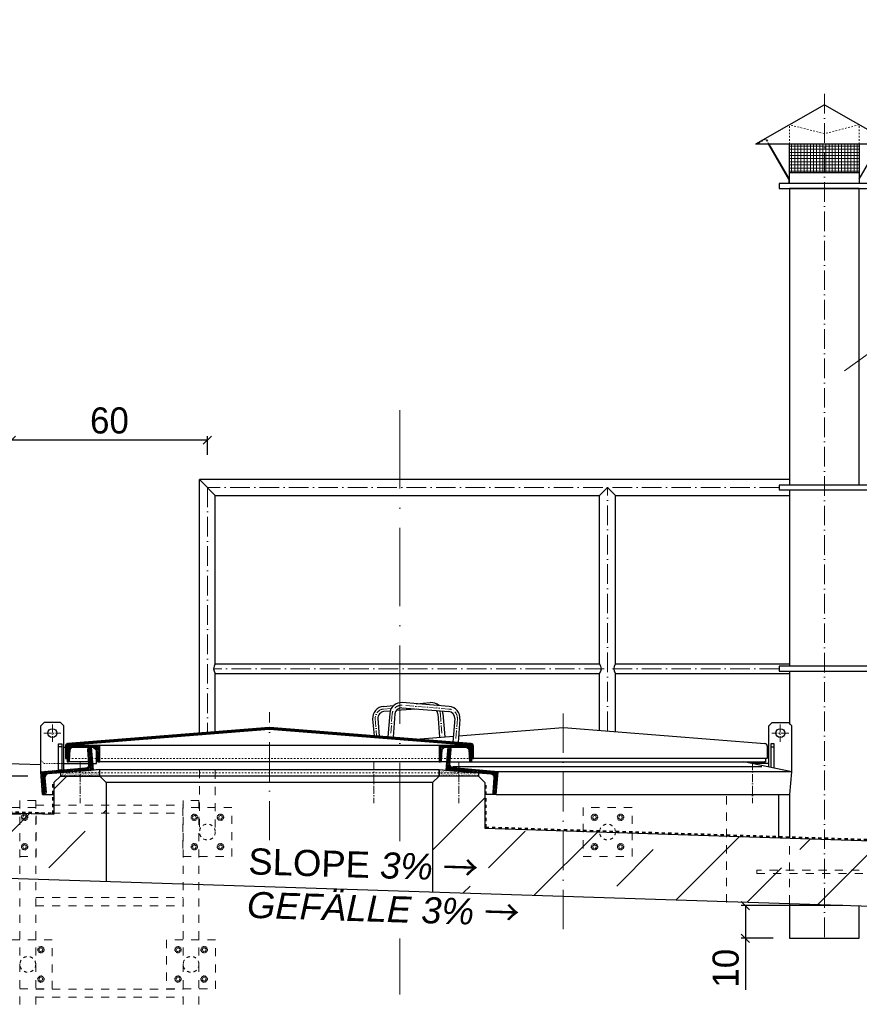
# Model space of a CAD drawing. Header units: millimetres. Extents: x -19424 to 109295, y -11926 to 8715.
# Tile 20 of 38: x -6319 to -3747, y 5700 to 8715. Entities that reach past the tile are written whole.
import ezdxf

# ---------------------------------------------------------------- set-up
doc = ezdxf.new("R2010")
doc.units = ezdxf.units.MM
doc.linetypes.add('ACAD_ISO10W100', pattern=[18, 12, -3, 0, -3])
doc.linetypes.add('JIS_02_1.0', pattern=[2, 1, -1])
doc.layers.add('Bemaßung', color=7, linetype='Continuous', lineweight=13)
doc.layers.add('Beschriftung', color=7, linetype='Continuous')
doc.styles.add('LBB3.5M1000', font='isocp.shx', dxfattribs={"height": 3.5})
doc.dimstyles.new('DIN', dxfattribs={"dimtxt": 2.5, "dimasz": 2.5, "dimexe": 1.25, "dimexo": 0.625, "dimtad": 1, "dimtih": 1, "dimdec": 4, "dimdsep": 46, "dimlunit": 6, "dimtxsty": 'Standard', "dimcen": 2.5, "dimadec": 0, "dimazin": 0, "dimtfac": 1, "dimtdec": 4, "dimtmove": 0, "dimatfit": 3, "dimfxl": 0, "dimtvp": 1, "dimtolj": 1, "dimtzin": 0, "dimarcsym": 0})

# ---------------------------------------------------------------- blocks, each defined once
blk = doc.blocks.new('_Oblique')
at = {"color": 0, "linetype": 'ByBlock', "lineweight": -2}
blk.add_line((-0.5, -0.5), (0.5, 0.5), dxfattribs=at)
blk = doc.blocks.new('*D74')
at = {"layer": 'Bemaßung', "color": 0, "lineweight": -2, "transparency": 16777216}
for p, q in [((-3796.6, 6001.8), (-4108.2, 6001.8)), ((-4095.7, 6001.8), (-4095.7, 5901.8)), ((-4010.7, 5901.8), (-4108.2, 5901.8)), ((-4095.7, 5901.8), (-4095.7, 5743.5))]:
    blk.add_line(p, q, dxfattribs=at)
at = {"layer": 'DEFPOINTS', "color": 0, "transparency": 16777216}
for p in [(-3746.6, 6001.8), (-4095.7, 5901.8), (-3960.7, 5901.8)]:
    blk.add_point(p, dxfattribs=at)
at = {"layer": 'Bemaßung', "color": 0, "lineweight": -2, "transparency": 16777216, "xscale": 25, "yscale": 25, "zscale": 25}
for p, rotation in [((-4095.7, 6001.8), 90), ((-4095.7, 5901.8), 270)]:
    blk.add_blockref('_Oblique', p, dxfattribs=dict(at, rotation=rotation))
at = {"layer": 'Bemaßung', "color": 0, "transparency": 16777216, "insert": (-4155.7, 5810.1), "char_height": 80, "attachment_point": 5, "rotation": 90}
blk.add_mtext('\\A1;10', dxfattribs=at)
blk = doc.blocks.new('*D221')
at = {"layer": 'Bemaßung', "color": 0, "lineweight": -2, "transparency": 16777216}
for p, q in [((-6874.3, 6398.6), (-6874.3, 6610.5)), ((-6293.7, 6398.6), (-6886.8, 6398.6)), ((-6874.3, 6281.5), (-6874.3, 6398.6)), ((-6313.7, 6281.5), (-6886.8, 6281.5))]:
    blk.add_line(p, q, dxfattribs=at)
at = {"layer": 'DEFPOINTS', "color": 0, "transparency": 16777216}
for p in [(-6193.7, 6398.6), (-6874.3, 6281.5), (-6213.7, 6281.5)]:
    blk.add_point(p, dxfattribs=at)
at = {"layer": 'Bemaßung', "color": 0, "lineweight": -2, "transparency": 16777216, "xscale": 25, "yscale": 25, "zscale": 25}
for p, rotation in [((-6874.3, 6398.6), 90), ((-6874.3, 6281.5), 270)]:
    blk.add_blockref('_Oblique', p, dxfattribs=dict(at, rotation=rotation))
at = {"layer": 'Bemaßung', "color": 0, "transparency": 16777216, "insert": (-6934.3, 6543.8), "char_height": 80, "attachment_point": 5, "rotation": 90}
blk.add_mtext('\\A1;10', dxfattribs=at)
blk = doc.blocks.new('*D234')
at = {"layer": 'Bemaßung', "color": 0, "lineweight": -2, "transparency": 16777216}
for p, q in [((-6343.7, 7382.4), (-6343.7, 7439.7)), ((-5743.7, 7427.2), (-6343.7, 7427.2)), ((-5743.7, 7382.4), (-5743.7, 7439.7))]:
    blk.add_line(p, q, dxfattribs=at)
at = {"layer": 'DEFPOINTS', "color": 0, "transparency": 16777216}
for p in [(-6343.7, 7427.2), (-6343.7, 7282.4), (-5743.7, 7282.4)]:
    blk.add_point(p, dxfattribs=at)
at = {"layer": 'Bemaßung', "color": 0, "lineweight": -2, "transparency": 16777216, "xscale": 25, "yscale": 25, "zscale": 25, "rotation": 180}
blk.add_blockref('_Oblique', (-6343.7, 7427.2), dxfattribs=at)
at = {"layer": 'Bemaßung', "color": 0, "lineweight": -2, "transparency": 16777216, "xscale": 25, "yscale": 25, "zscale": 25}
blk.add_blockref('_Oblique', (-5743.7, 7427.2), dxfattribs=at)
at = {"layer": 'Bemaßung', "color": 0, "transparency": 16777216, "insert": (-6043.7, 7487.2), "char_height": 80, "attachment_point": 5}
blk.add_mtext('\\A1;60', dxfattribs=at)

msp = doc.modelspace()

# ---------------------------------------------------------------- hatches: boundary and pattern name
at = {"lineweight": 9}
h = msp.add_hatch(dxfattribs=at)
h.set_pattern_fill('NET', color=256, scale=3.010405)
h.set_pattern_definition([(0, (-2233.521, 3013.452), (0, 9.558036), []), (90, (-2233.521, 3013.452), (-9.558036, 6e-16), [])])
h.paths.add_polyline_path([(-3960.717, 8334.045), (-3746.617, 8334.045), (-3746.617, 8246.437), (-3960.717, 8246.437)])
h = msp.add_hatch()
h.set_pattern_fill('ANSI31', color=256)
h.set_pattern_definition([(45, (103962.9182, 60985.497), (-2.24506403, 2.24506403), [])])
edge = h.paths.add_edge_path()
edge.add_line((-4933.667, 6490.35), (-4933.667, 6452.656))
edge.add_line((-4933.667, 6452.656), (-4928.667, 6452.656))
edge.add_line((-4928.667, 6452.656), (-4928.667, 6490.732))
edge.add_arc((-4936.167, 6490.732), 7.5, 360, 445.426079)
edge.add_line((-4935.569, 6498.208), (-5553.069, 6547.608))
edge.add_arc((-5553.667, 6540.132), 7.5, 445.426079, 454.573921)
edge.add_line((-5554.265, 6547.608), (-6171.765, 6498.208))
edge.add_arc((-6171.167, 6490.732), 7.5, 454.573921, 540)
edge.add_line((-6178.667, 6490.732), (-6178.667, 6452.656))
edge.add_line((-6178.667, 6452.656), (-6173.667, 6452.656))
edge.add_line((-6173.667, 6452.656), (-6173.667, 6490.35))
edge.add_arc((-6171.167, 6490.35), 2.5, 454.610649, 540, ccw=False)
edge.add_line((-6171.368, 6492.842), (-5554.27, 6542.608))
edge.add_arc((-5553.667, 6535.132), 7.5, 445.389351, 454.610649, ccw=False)
edge.add_line((-5553.064, 6542.608), (-4935.966, 6492.842))
edge.add_arc((-4936.167, 6490.35), 2.5, 360, 445.389351, ccw=False)
at = {"lineweight": 13}
h = msp.add_hatch(dxfattribs=at)
h.set_pattern_fill('ANSI31', color=256, angle=-4.763642)
h.set_pattern_definition([(40.2363583, (105737.9266, 53216.8303), (-2.05086662, 2.42375146), [])])
edge = h.paths.add_edge_path()
edge.add_line((-6105.307, 6486.199), (-6099.826, 6486.656))
edge.add_line((-6099.826, 6486.656), (-6094.013, 6416.898))
edge.add_line((-6094.013, 6416.898), (-6231.536, 6405.438))
edge.add_arc((-6230.622, 6394.476), 11, 454.763642, 544.763642)
edge.add_line((-6241.584, 6393.562), (-6237.847, 6348.718))
edge.add_arc((-6243.328, 6348.261), 5.5, 274.763642, 364.763642, ccw=False)
edge.add_line((-6242.872, 6342.78), (-6248.353, 6342.323))
edge.add_line((-6248.353, 6342.323), (-6254.166, 6412.081))
edge.add_line((-6254.166, 6412.081), (-6116.642, 6423.542))
edge.add_arc((-6117.556, 6434.504), 11, 274.763642, 364.763642)
edge.add_line((-6106.594, 6435.417), (-6110.331, 6480.262))
edge.add_arc((-6104.85, 6480.718), 5.5, 454.763642, 544.763642, ccw=False)
h = msp.add_hatch(dxfattribs=at)
h.set_pattern_fill('ANSI31', color=256, angle=90)
h.set_pattern_definition([(135, (103119.7754, 60985.497), (-2.24506403, -2.24506403), [])])
edge = h.paths.add_edge_path()
edge.add_arc((-6091.667, 6478.156), 8.5, 363.62853, 450, ccw=False)
edge.add_line((-6083.184, 6478.694), (-6081.151, 6446.637))
edge.add_arc((-6076.91, 6446.906), 4.25, 183.62853, 270)
edge.add_line((-6076.91, 6442.656), (-6073.667, 6442.656))
edge.add_line((-6073.667, 6442.656), (-6073.667, 6490.106))
edge.add_arc((-6076.217, 6490.106), 2.55, 360, 450)
edge.add_line((-6076.217, 6492.656), (-6171.117, 6492.656))
edge.add_arc((-6171.117, 6490.106), 2.55, 450, 540)
edge.add_line((-6173.667, 6490.106), (-6173.667, 6442.656))
edge.add_line((-6173.667, 6442.656), (-6170.424, 6442.656))
edge.add_arc((-6170.424, 6446.906), 4.25, 270, 356.37147)
edge.add_line((-6166.183, 6446.637), (-6164.15, 6478.694))
edge.add_arc((-6155.667, 6478.156), 8.5, 450, 536.37147, ccw=False)
edge.add_line((-6155.667, 6486.656), (-6091.667, 6486.656))
h = msp.add_hatch(dxfattribs=at)
h.set_pattern_fill('ANSI31', color=256, angle=90)
h.set_pattern_definition([(135, (101979.7754, 60985.497), (-2.24506403, -2.24506403), [])])
edge = h.paths.add_edge_path()
edge.add_arc((-4951.667, 6478.156), 8.5, 363.62853, 450, ccw=False)
edge.add_line((-4943.184, 6478.694), (-4941.151, 6446.637))
edge.add_arc((-4936.91, 6446.906), 4.25, 183.62853, 270)
edge.add_line((-4936.91, 6442.656), (-4933.667, 6442.656))
edge.add_line((-4933.667, 6442.656), (-4933.667, 6490.106))
edge.add_arc((-4936.217, 6490.106), 2.55, 360, 450)
edge.add_line((-4936.217, 6492.656), (-5031.117, 6492.656))
edge.add_arc((-5031.117, 6490.106), 2.55, 450, 540)
edge.add_line((-5033.667, 6490.106), (-5033.667, 6442.656))
edge.add_line((-5033.667, 6442.656), (-5030.424, 6442.656))
edge.add_arc((-5030.424, 6446.906), 4.25, 270, 356.37147)
edge.add_line((-5026.183, 6446.637), (-5024.15, 6478.694))
edge.add_arc((-5015.667, 6478.156), 8.5, 450, 536.37147, ccw=False)
edge.add_line((-5015.667, 6486.656), (-4951.667, 6486.656))
h = msp.add_hatch(dxfattribs=at)
h.set_pattern_fill('ANSI31', color=256, angle=4.763642)
h.set_pattern_definition([(49.7636417, (96670.114, 68467.3484), (-2.42375146, 2.05086662), [])])
edge = h.paths.add_edge_path()
edge.add_line((-5002.028, 6486.199), (-5007.509, 6486.656))
edge.add_line((-5007.509, 6486.656), (-5013.322, 6416.898))
edge.add_line((-5013.322, 6416.898), (-4875.798, 6405.438))
edge.add_arc((-4876.712, 6394.476), 11, 355.236358, 445.236358, ccw=False)
edge.add_line((-4865.75, 6393.562), (-4869.487, 6348.718))
edge.add_arc((-4864.006, 6348.261), 5.5, 535.236358, 625.236358)
edge.add_line((-4864.463, 6342.78), (-4858.982, 6342.323))
edge.add_line((-4858.982, 6342.323), (-4853.168, 6412.081))
edge.add_line((-4853.168, 6412.081), (-4990.692, 6423.542))
edge.add_arc((-4989.778, 6434.504), 11, 175.236358, 265.236358, ccw=False)
edge.add_line((-5000.74, 6435.417), (-4997.003, 6480.262))
edge.add_arc((-5002.484, 6480.718), 5.5, 355.236358, 445.236358)
h = msp.add_hatch(dxfattribs=at)
h.set_pattern_fill('ANSI33', color=256, scale=50, style=0)
h.paths.add_polyline_path([(-7401.192, 6459.566), (-7391.196, 6469.562), (-7211.384, 6463.761), (-7201.192, 6453.569), (-7201.192, 6323.354), (-7190.859, 6313.02), (-6213.667, 6281.495), (-6213.667, 6378.593), (-6193.667, 6398.593), (-6073.667, 6398.593), (-6053.667, 6378.593), (-6053.667, 6076.229), (-7093.324, 6109.77), (-7093.646, 6099.775), (-7053.667, 6098.485), (-7053.667, 3079.77), (-5759.37, 3079.77), (-5759.37, 2924.77), (-5859.37, 2924.77), (-5859.37, 2914.77), (-5759.37, 2914.77), (-5759.37, 2661.77), (-5859.37, 2661.77), (-5859.37, 2651.77), (-9116.161, 2651.77), (-9116.161, 3058.804), (-7253.667, 3079.77), (-7253.667, 6104.937), (-7214.01, 6103.658), (-7213.688, 6113.653), (-7306.564, 6116.649), (-7305.274, 6156.628), (-7346.543, 6117.939), (-7391.52, 6119.39), (-7401.192, 6129.707)])
h.paths.add_polyline_path([(-2385.391, 2651.77), (-4447.37, 2651.77), (-4447.37, 2661.77), (-4547.37, 2661.77), (-4547.37, 2914.77), (-4447.37, 2914.77), (-4447.37, 2924.77), (-4547.37, 2924.77), (-4547.37, 3079.77), (-3253.667, 3079.77), (-3253.667, 5645.62), (-3158.667, 5645.62), (-3158.667, 5595.62), (-3148.667, 5595.62), (-3148.667, 5645.62), (-3053.667, 5645.62), (-3053.667, 3079.77), (-2385.391, 3072.247)])
h.paths.add_polyline_path([(-3253.667, 5813.92), (-3253.667, 5975.895), (-3213.687, 5974.605), (-3213.364, 5984.6), (-5053.667, 6043.968), (-5053.667, 6378.593), (-5033.667, 6398.593), (-4913.667, 6398.593), (-4893.667, 6378.593), (-4893.667, 6238.91), (-2913.339, 6172.024), (-2903.667, 6161.706), (-2903.667, 5984.611), (-2913.984, 5974.939), (-2958.961, 5976.39), (-2997.65, 6017.659), (-2998.94, 5977.68), (-3093.324, 5980.725), (-3093.646, 5970.732), (-3053.667, 5969.442), (-3053.667, 5813.92), (-3148.667, 5813.92), (-3148.667, 5863.92), (-3158.667, 5863.92), (-3158.667, 5813.92)])
h = msp.add_hatch()
h.set_pattern_fill('AR-SAND', color=256, scale=0.1)
h.set_pattern_definition([(37.5, (102681.1897, 60977.4342), (-0.16000313, 4.89413237), [0, -3.8608, 0, -4.318, 0, -4.1275]), (7.5, (102681.19, 60977.434), (4.49523283, 7.168251), [0, -2.0828, 0, -3.4798, 0, -1.3335]), (327.5, (102678.0655, 60977.4342), (7.9099237, 0.01437185), [0, -1.27, 0, -4.572, 0, -5.969]), (317.5, (102678.0655, 60977.434), (7.63556452, 2.22929323), [0, -0.635, 0, -2.9972, 0, -3.429])])
h.paths.add_polyline_path([(-6073.667, 6398.593), (-6193.667, 6398.593), (-6193.667, 6408.593), (-6073.667, 6418.593)])
h = msp.add_hatch()
h.set_pattern_fill('AR-SAND', color=256, scale=0.1)
h.set_pattern_definition([(37.5, (101521.1897, 60977.4342), (-0.16000313, 4.89413237), [0, -3.8608, 0, -4.318, 0, -4.1275]), (7.5, (101521.19, 60977.434), (4.49523283, 7.168251), [0, -2.0828, 0, -3.4798, 0, -1.3335]), (327.5, (101518.0655, 60977.4342), (7.9099237, 0.01437185), [0, -1.27, 0, -4.572, 0, -5.969]), (317.5, (101518.0655, 60977.434), (7.63556452, 2.22929323), [0, -0.635, 0, -2.9972, 0, -3.429])])
h.paths.add_polyline_path([(-4913.667, 6398.593), (-5033.667, 6398.593), (-5033.667, 6418.593), (-4913.667, 6408.593)])

# ---------------------------------------------------------------- linework, layer by layer
at = {"linetype": 'ACAD_ISO10W100', "lineweight": 18, "ltscale": 5}
for p, q in [((-3853.667, 8487.98), (-3853.667, 5898.577)), ((-3992.146, 7282.421), (-5743.678, 7282.421)), ((-5743.678, 7282.421), (-5743.678, 6532.455)), ((-4517.926, 6536.797), (-4517.926, 7282.421)), ((-4528.567, 6727.421), (-5724.711, 6727.421)), ((-3992.146, 6727.421), (-4508.91, 6727.421))]:
    msp.add_line(p, q, dxfattribs=at)
for p, q in [((-3853.667, 8454.461), (-4064.395, 8334.045)), ((-3853.667, 8454.461), (-3642.939, 8334.045)), ((-3642.939, 8334.045), (-4064.395, 8334.045)), ((-3962.523, 8225.858), (-4024.345, 8334.045)), ((-3960.717, 8226.226), (-4022.328, 8334.045)), ((-3960.717, 8213.629), (-3960.717, 8334.045)), ((-3746.617, 8334.045), (-3746.617, 8213.629)), ((-3746.617, 8226.226), (-3685.006, 8334.045)), ((-3746.617, 8246.437), (-3960.717, 8246.437)), ((-3962.523, 8225.858), (-3962.523, 8213.629)), ((-3960.717, 7306.571), (-5767.828, 7306.571)), ((-5767.828, 6530.523), (-5767.828, 7306.571)), ((-5719.528, 7258.271), (-5767.828, 7306.571)), ((-4517.926, 7282.421), (-4542.076, 7258.271)), ((-4493.776, 7258.271), (-4517.926, 7282.421)), ((-5719.528, 7258.271), (-4542.076, 7258.271)), ((-5719.528, 6742.371), (-5719.528, 7258.271)), ((-4542.076, 6742.371), (-4542.076, 7258.271)), ((-4493.776, 7258.271), (-3960.717, 7258.271)), ((-4493.776, 6742.371), (-4493.776, 7258.271)), ((-5719.528, 6742.371), (-4542.076, 6742.371)), ((-4493.776, 6742.371), (-3960.717, 6742.371)), ((-5719.528, 6712.471), (-4542.076, 6712.471)), ((-5719.528, 6534.387), (-5719.528, 6712.471)), ((-4542.076, 6538.729), (-4542.076, 6712.471)), ((-4493.776, 6712.471), (-3960.717, 6712.471)), ((-4493.776, 6534.865), (-4493.776, 6712.471)), ((-5204.369, 6611.945), (-5173.318, 6614.429)), ((-5103.667, 6603.95), (-5165.784, 6598.981)), ((-5103.667, 6603.95), (-5165.784, 6598.981)), ((-5147.783, 6607.479), (-5004.241, 6595.996)), ((-5147.783, 6607.479), (-5004.241, 6595.996)), ((-5002.965, 6611.945), (-5146.507, 6623.428)), ((-5103.667, 6620.001), (-5060.827, 6623.428)), ((-5221.434, 6574.465), (-5217.136, 6520.734)), ((-5183.966, 6597.526), (-5203.093, 6595.996)), ((-5183.966, 6597.526), (-5203.093, 6595.996)), ((-5185.263, 6590.414), (-5191.005, 6518.643)), ((-5169.314, 6589.138), (-5175.056, 6517.367)), ((-5038.02, 6589.138), (-5032.279, 6517.367)), ((-5022.071, 6590.414), (-5016.33, 6518.643)), ((-4985.9, 6574.465), (-4991.642, 6502.694)), ((-6253.667, 6552.656), (-6243.667, 6562.656)), ((-6253.667, 6412.123), (-6253.667, 6552.656)), ((-6193.667, 6562.656), (-6243.667, 6562.656)), ((-6193.667, 6562.656), (-6183.667, 6552.656)), ((-6183.667, 6417.956), (-6183.667, 6552.656)), ((-5237.383, 6573.189), (-5233.29, 6522.026)), ((-4969.951, 6573.189), (-4975.693, 6501.418)), ((-4974.044, 6522.026), (-4654.265, 6547.608)), ((-4653.069, 6547.608), (-4035.569, 6498.208)), ((-4013.667, 6562.656), (-4023.667, 6552.656)), ((-4023.667, 6426.748), (-4023.667, 6552.656)), ((-4013.667, 6562.656), (-3963.667, 6562.656)), ((-3953.667, 6552.656), (-3963.667, 6562.656)), ((-3953.667, 6412.123), (-3953.667, 6552.656)), ((-6189.667, 6487.656), (-6199.667, 6487.656)), ((-6183.667, 6486.656), (-6178.667, 6486.656)), ((-5031.117, 6492.656), (-6076.217, 6492.656)), ((-4028.667, 6490.732), (-4028.667, 6452.656)), ((-4023.667, 6486.656), (-4028.667, 6486.656)), ((-4017.667, 6487.656), (-4007.667, 6487.656)), ((-6253.667, 6432.863), (-7391.196, 6469.562)), ((-6107.197, 6442.656), (-6173.667, 6442.656)), ((-5011.175, 6442.656), (-6083.352, 6442.656)), ((-5000.137, 6442.656), (-4033.667, 6442.656)), ((-4992.124, 6427.996), (-4045.05, 6427.996)), ((-4028.667, 6452.656), (-4928.667, 6452.656)), ((-3953.168, 6412.081), (-4100.137, 6442.656)), ((-4033.667, 6442.656), (-4036.91, 6442.656)), ((-4033.667, 6452.656), (-4033.667, 6442.656)), ((-6193.667, 6398.593), (-6213.667, 6378.593)), ((-4913.667, 6398.593), (-6193.667, 6398.593)), ((-6073.667, 6398.593), (-6053.667, 6378.593)), ((-5033.667, 6398.593), (-5053.667, 6378.593)), ((-4913.667, 6398.593), (-4893.667, 6378.593)), ((-3953.168, 6412.081), (-4853.168, 6412.081)), ((-3958.982, 6342.323), (-3953.168, 6412.081)), ((-6213.667, 6378.593), (-6213.667, 6281.495)), ((-6053.667, 6378.593), (-6053.667, 6076.229)), ((-5053.667, 6378.593), (-6053.667, 6378.593)), ((-5053.667, 6378.593), (-5053.667, 6043.968)), ((-4893.667, 6378.593), (-4893.667, 6238.91)), ((-6248.353, 6342.323), (-6213.667, 6342.323)), ((-4858.982, 6342.323), (-4893.667, 6342.323)), ((-4858.982, 6342.323), (-3958.982, 6342.323)), ((-3993.667, 6342.323), (-3993.667, 6209.875)), ((-7190.859, 6313.02), (-6213.667, 6281.495)), ((-4893.667, 6238.91), (-3007.296, 6178.053)), ((-7093.324, 6109.77), (-3213.364, 5984.597))]:
    msp.add_line(p, q)
at = {"linetype": 'JIS_02_1.0', "lineweight": 18, "ltscale": 5}
for p, q in [((-3960.717, 8334.045), (-3960.717, 8393.29)), ((-3853.667, 8366.021), (-3960.717, 8393.29)), ((-3746.617, 8393.29), (-3853.667, 8366.021)), ((-3746.617, 8334.045), (-3746.617, 8393.29)), ((-4060.814, 8334.045), (-4061.696, 8335.588)), ((-4033.322, 8349.755), (-4060.814, 8334.045)), ((-4024.345, 8334.045), (-4033.392, 8349.715)), ((-4022.328, 8334.045), (-4032.683, 8352.167)), ((-4933.667, 6452.656), (-6173.667, 6452.656)), ((-4913.667, 6408.593), (-6193.667, 6408.593))]:
    msp.add_line(p, q, dxfattribs=at)
at = {"linetype": 'ACAD_ISO10W100', "lineweight": 18, "ltscale": 20}
for p, q in [((-5153.667, 6198.84), (-5153.667, 7563.042)), ((-5153.667, 5009.179), (-5153.667, 5901.424))]:
    msp.add_line(p, q, dxfattribs=at)
at = {"linetype": 'ACAD_ISO10W100', "lineweight": 18, "ltscale": 2}
for p, q in [((-5203.731, 6603.971), (-5180.382, 6605.838)), ((-5003.603, 6603.971), (-5147.145, 6615.454)), ((-5229.409, 6573.827), (-5225.213, 6521.38)), ((-5177.289, 6589.776), (-5183.03, 6518.005)), ((-5030.046, 6589.776), (-5024.304, 6518.005)), ((-4977.925, 6573.827), (-4983.667, 6502.056)), ((-6218.667, 6556.549), (-6218.667, 6503.764)), ((-3988.667, 6556.549), (-3988.667, 6503.764)), ((-6245.06, 6530.156), (-6192.275, 6530.156)), ((-3962.275, 6530.156), (-4015.06, 6530.156)), ((-6133.667, 6440.531), (-6133.667, 6315.646)), ((-5233.667, 6440.531), (-5233.667, 6315.646)), ((-4973.667, 6440.531), (-4973.667, 6315.646)), ((-4073.667, 6440.531), (-4073.667, 6315.646))]:
    msp.add_line(p, q, dxfattribs=at)
at = {"linetype": 'ACAD_ISO10W100', "lineweight": 18, "ltscale": 10}
for p, q in [((-5553.667, 6202.064), (-5553.667, 6594.593)), ((-4653.667, 5929.92), (-4653.667, 6591.37))]:
    msp.add_line(p, q, dxfattribs=at)
at = {"linetype": 'JIS_02_1.0', "lineweight": 18, "ltscale": 2.5}
for p, q in [((-6178.667, 6486.656), (-6155.667, 6486.656)), ((-6095.659, 6436.656), (-6106.697, 6436.656))]:
    msp.add_line(p, q, dxfattribs=at)
at = {"linetype": 'JIS_02_1.0', "lineweight": 9, "ltscale": 25}
for p, q in [((-5767.828, 6417.19), (-5767.828, 6227.244)), ((-5719.528, 6415.631), (-5719.528, 6227.244)), ((-6317.828, 6324.02), (-6317.828, 3679.772)), ((-6269.528, 6324.02), (-6317.828, 6324.02)), ((-6269.528, 6324.02), (-6269.528, 3679.772)), ((-6269.528, 6309.661), (-5817.828, 6309.661)), ((-5817.828, 6324.02), (-5817.828, 3679.772)), ((-5769.528, 6324.02), (-5817.828, 6324.02)), ((-5769.528, 6324.02), (-5769.528, 3679.772)), ((-6269.528, 6284.661), (-5817.828, 6284.661)), ((-6269.528, 6026.437), (-5817.828, 6026.437)), ((-6269.528, 6001.437), (-5817.828, 6001.437)), ((-6269.528, 5746.437), (-5817.828, 5746.437)), ((-6269.528, 5721.437), (-5817.828, 5721.437))]:
    msp.add_line(p, q, dxfattribs=at)
at = {"linetype": 'JIS_02_1.0', "lineweight": 50, "ltscale": 10}
for p, q in [((-6215.667, 6283.561), (-6215.667, 6376.654)), ((-4891.667, 6240.847), (-4891.667, 6376.654)), ((-7190.86, 6315.022), (-6215.667, 6283.561)), ((-4891.667, 6240.847), (-2888.222, 6176.215))]:
    msp.add_line(p, q, dxfattribs=at)
at = {"linetype": 'JIS_02_1.0', "lineweight": 18, "ltscale": 25}
for p, q in [((-4153.667, 6011.709), (-4153.667, 6339.1)), ((-3960.717, 6008.708), (-3960.717, 6208.812))]:
    msp.add_line(p, q, dxfattribs=at)
for points in [[(-3715.189, 8213.629), (-3992.146, 8213.629), (-3992.146, 8198.577), (-3715.189, 8198.577), (-3715.189, 8213.629)], [(-3746.617, 7289.947), (-3746.617, 8198.577), (-3960.717, 8198.577), (-3960.717, 7289.947)], [(-3715.189, 7289.947), (-3992.146, 7289.947), (-3992.146, 7274.895), (-3715.189, 7274.895), (-3715.189, 7289.947)], [(-3960.717, 7274.895), (-3960.717, 6734.947)], [(-3715.189, 6734.947), (-3992.146, 6734.947), (-3992.146, 6719.895), (-3715.189, 6719.895), (-3715.189, 6734.947)], [(-3960.717, 6719.895), (-3960.717, 6556.483)], [(-5103.667, 6511.656), (-4990.198, 6520.734)], [(-6083.352, 6476.537), (-6094.496, 6486.656), (-6155.667, 6486.656)], [(-4007.667, 6423.419), (-4007.667, 6497.656), (-4017.667, 6497.656), (-4017.667, 6425.499)], [(-6095.659, 6436.656), (-6083.352, 6436.656), (-6083.352, 6476.537)], [(-6183.667, 6436.656), (-6106.697, 6436.656)], [(-4023.667, 6436.656), (-4071.296, 6436.656)], [(-3960.717, 6342.323), (-3960.717, 6208.812)], [(-3960.717, 6008.708), (-3960.717, 5901.801), (-3746.617, 5901.801), (-3746.617, 6001.801)]]:
    msp.add_lwpolyline(points)
at = {"linetype": 'JIS_02_1.0', "lineweight": 18, "ltscale": 2.5}
msp.add_lwpolyline([(-6183.667, 6480.663), (-6183.667, 6480.663), (-6183.667, 6552.656), (-6193.667, 6562.656), (-6243.667, 6562.656), (-6253.667, 6552.656), (-6253.667, 6446.656), (-6243.667, 6436.656), (-6183.667, 6436.656)], dxfattribs=at)
for points in [[(-4933.667, 6490.35), (-4933.667, 6452.656), (-4928.667, 6452.656), (-4928.667, 6490.732, 0.39102055), (-4935.569, 6498.208), (-5553.069, 6547.608, 0.0399362), (-5554.265, 6547.608), (-6171.765, 6498.208, 0.39102055), (-6178.667, 6490.732), (-6178.667, 6452.656), (-6173.667, 6452.656), (-6173.667, 6490.35, -0.3908358), (-6171.368, 6492.842), (-5554.27, 6542.608, -0.04025723), (-5553.064, 6542.608), (-4935.966, 6492.842, -0.3908358)], [(-6105.307, 6486.199), (-6099.826, 6486.656), (-6094.013, 6416.898), (-6231.536, 6405.438, 0.41421356), (-6241.584, 6393.562), (-6237.847, 6348.718, -0.41421356), (-6242.872, 6342.78), (-6248.353, 6342.323), (-6254.166, 6412.081), (-6116.642, 6423.542, 0.41421356), (-6106.594, 6435.417), (-6110.331, 6480.262, -0.41421356)], [(-6091.667, 6486.656, -0.39578402), (-6083.184, 6478.694), (-6081.151, 6446.637, 0.39578402), (-6076.91, 6442.656), (-6073.667, 6442.656), (-6073.667, 6490.106, 0.41421356), (-6076.217, 6492.656), (-6171.117, 6492.656, 0.41421356), (-6173.667, 6490.106), (-6173.667, 6442.656), (-6170.424, 6442.656, 0.39578402), (-6166.183, 6446.637), (-6164.15, 6478.694, -0.39578402), (-6155.667, 6486.656)], [(-4951.667, 6486.656, -0.39578402), (-4943.184, 6478.694), (-4941.151, 6446.637, 0.39578402), (-4936.91, 6442.656), (-4933.667, 6442.656), (-4933.667, 6490.106, 0.41421356), (-4936.217, 6492.656), (-5031.117, 6492.656, 0.41421356), (-5033.667, 6490.106), (-5033.667, 6442.656), (-5030.424, 6442.656, 0.39578402), (-5026.183, 6446.637), (-5024.15, 6478.694, -0.39578402), (-5015.667, 6486.656)], [(-5002.028, 6486.199), (-5007.509, 6486.656), (-5013.322, 6416.898), (-4875.798, 6405.438, -0.41421356), (-4865.75, 6393.562), (-4869.487, 6348.718, 0.41421356), (-4864.463, 6342.78), (-4858.982, 6342.323), (-4853.168, 6412.081), (-4990.692, 6423.542, -0.41421356), (-5000.74, 6435.417), (-4997.003, 6480.262, 0.41421356)]]:
    msp.add_lwpolyline(points, format="xyb", close=True)
for points in [[(-6189.667, 6417.456), (-6199.667, 6416.623), (-6199.667, 6497.656), (-6189.667, 6497.656)], [(-6193.667, 6398.593), (-6073.667, 6398.593), (-6073.667, 6418.593), (-6193.667, 6408.593)], [(-5033.667, 6398.593), (-6073.667, 6398.593), (-6073.667, 6418.593), (-5033.667, 6418.593)], [(-4913.667, 6398.593), (-5033.667, 6398.593), (-5033.667, 6418.593), (-4913.667, 6408.593)]]:
    msp.add_lwpolyline(points, close=True)
at = {"color": 253, "linetype": 'JIS_02_1.0', "lineweight": 9, "ltscale": 25}
for points in [[(-6418.678, 6152.244), (-6268.678, 6152.244), (-6268.678, 6302.244), (-6418.678, 6302.244)], [(-5818.678, 6152.244), (-5668.678, 6152.244), (-5668.678, 6302.244), (-5818.678, 6302.244)], [(-4592.926, 6152.244), (-4442.926, 6152.244), (-4442.926, 6302.244), (-4592.926, 6302.244)], [(-6368.678, 5746.852), (-6218.678, 5746.852), (-6218.678, 5896.852), (-6368.678, 5896.852)], [(-5868.678, 5746.852), (-5718.678, 5746.852), (-5718.678, 5896.852), (-5868.678, 5896.852)]]:
    msp.add_lwpolyline(points, close=True, dxfattribs=at)
at = {"color": 253, "linetype": 'JIS_02_1.0', "lineweight": 9, "ltscale": 2}
for points in [[(-6312.915, 6272.244), (-6308.128, 6279.951), (-6299.059, 6280.244), (-6294.44, 6272.244), (-6299.228, 6264.536), (-6308.297, 6264.244)], [(-5774.44, 6272.244), (-5779.228, 6279.951), (-5788.297, 6280.244), (-5792.915, 6272.244), (-5788.128, 6264.536), (-5779.059, 6264.244)], [(-5712.915, 6272.244), (-5708.128, 6279.951), (-5699.059, 6280.244), (-5694.44, 6272.244), (-5699.228, 6264.536), (-5708.297, 6264.244)], [(-4548.689, 6272.244), (-4553.476, 6279.951), (-4562.545, 6280.244), (-4567.164, 6272.244), (-4562.376, 6264.536), (-4553.308, 6264.244)], [(-4487.164, 6272.244), (-4482.376, 6279.951), (-4473.308, 6280.244), (-4468.689, 6272.244), (-4473.476, 6264.536), (-4482.545, 6264.244)], [(-6312.915, 6182.244), (-6308.128, 6174.536), (-6299.059, 6174.244), (-6294.44, 6182.244), (-6299.228, 6189.951), (-6308.297, 6190.244)], [(-5774.44, 6182.244), (-5779.228, 6174.536), (-5788.297, 6174.244), (-5792.915, 6182.244), (-5788.128, 6189.951), (-5779.059, 6190.244)], [(-5712.915, 6182.244), (-5708.128, 6174.536), (-5699.059, 6174.244), (-5694.44, 6182.244), (-5699.228, 6189.951), (-5708.297, 6190.244)], [(-4548.689, 6182.244), (-4553.476, 6174.536), (-4562.545, 6174.244), (-4567.164, 6182.244), (-4562.376, 6189.951), (-4553.308, 6190.244)], [(-4487.164, 6182.244), (-4482.376, 6174.536), (-4473.308, 6174.244), (-4468.689, 6182.244), (-4473.476, 6189.951), (-4482.545, 6190.244)], [(-6262.915, 5866.852), (-6258.128, 5874.56), (-6249.059, 5874.852), (-6244.44, 5866.852), (-6249.228, 5859.144), (-6258.297, 5858.852)], [(-5824.44, 5866.852), (-5829.228, 5874.56), (-5838.297, 5874.852), (-5842.915, 5866.852), (-5838.128, 5859.144), (-5829.059, 5858.852)], [(-5762.915, 5866.852), (-5758.128, 5874.56), (-5749.059, 5874.852), (-5744.44, 5866.852), (-5749.228, 5859.144), (-5758.297, 5858.852)], [(-6262.915, 5776.852), (-6258.128, 5769.144), (-6249.059, 5768.852), (-6244.44, 5776.852), (-6249.228, 5784.56), (-6258.297, 5784.852)], [(-5824.44, 5776.852), (-5829.228, 5769.144), (-5838.297, 5768.852), (-5842.915, 5776.852), (-5838.128, 5784.56), (-5829.059, 5784.852)], [(-5762.915, 5776.852), (-5758.128, 5769.144), (-5749.059, 5768.852), (-5744.44, 5776.852), (-5749.228, 5784.56), (-5758.297, 5784.852)]]:
    msp.add_lwpolyline(points, close=True, dxfattribs=at)
at = {"linetype": 'JIS_02_1.0', "lineweight": 18, "ltscale": 25}
msp.add_lwpolyline([(-4060.717, 6100.306), (-3646.617, 6100.306), (-3646.617, 6110.306), (-4060.717, 6110.306)], close=True, dxfattribs=at)
for centre in [(-6218.667, 6530.156), (-3988.667, 6530.156)]:
    msp.add_circle(centre, 13.5)
at = {"color": 253, "linetype": 'JIS_02_1.0', "lineweight": 9, "ltscale": 2}
for centre, radius in [((-6303.678, 6272.244), 10), ((-6303.678, 6272.244), 5.25), ((-5783.678, 6272.244), 10), ((-5783.678, 6272.244), 5.25), ((-5703.678, 6272.244), 10), ((-5703.678, 6272.244), 5.25), ((-4557.926, 6272.244), 10), ((-4557.926, 6272.244), 5.25), ((-4477.926, 6272.244), 10), ((-4477.926, 6272.244), 5.25), ((-6303.678, 6182.244), 10), ((-6303.678, 6182.244), 5.25), ((-5783.678, 6182.244), 10), ((-5783.678, 6182.244), 5.25), ((-5703.678, 6182.244), 10), ((-5703.678, 6182.244), 5.25), ((-4557.926, 6182.244), 10), ((-4557.926, 6182.244), 5.25), ((-4477.926, 6182.244), 10), ((-4477.926, 6182.244), 5.25), ((-6253.678, 5866.852), 10), ((-6253.678, 5866.852), 5.25), ((-5833.678, 5866.852), 10), ((-5833.678, 5866.852), 5.25), ((-5753.678, 5866.852), 10), ((-5753.678, 5866.852), 5.25), ((-6253.678, 5776.852), 10), ((-6253.678, 5776.852), 5.25), ((-5833.678, 5776.852), 10), ((-5833.678, 5776.852), 5.25), ((-5753.678, 5776.852), 10), ((-5753.678, 5776.852), 5.25)]:
    msp.add_circle(centre, radius, dxfattribs=at)
at = {"color": 253, "linetype": 'JIS_02_1.0', "lineweight": 9, "ltscale": 10}
for centre in [(-5743.678, 6227.244), (-4517.926, 6227.244), (-6293.678, 5821.852), (-5793.678, 5821.852)]:
    msp.add_circle(centre, 24.15, dxfattribs=at)
for centre, radius, start, end in [((-5700.561, 6727.421), 24.15, 141.75338, 218.24662), ((-4561.043, 6727.421), 24.15, 321.75338, 38.24662), ((-4474.81, 6727.421), 24.15, 141.75338, 218.24662), ((-5201.498, 6576.06), 36, 94.573921, 184.573921), ((-5149.378, 6587.543), 36, 85.426079, 175.426079), ((-5149.378, 6587.543), 20, 85.426079, 175.426079), ((-5168.317, 6589.058), 20, 85.426079, 87.160295), ((-5057.957, 6587.543), 36, 48.317054, 94.573921), ((-5039.017, 6589.058), 20, 92.839705, 94.573921), ((-5005.836, 6576.06), 36, 355.426079, 85.426079), ((-5201.498, 6576.06), 20, 94.573921, 184.573921), ((-5057.957, 6587.543), 20, 4.573921, 34.881675), ((-5057.957, 6587.543), 36, 4.573921, 16.09972), ((-5005.836, 6576.06), 20, 355.426079, 85.426079), ((-4653.667, 6540.132), 7.5, 85.426079, 94.573921), ((-4653.667, 6535.132), 7.5, 85.389351, 94.610649), ((-4036.167, 6490.732), 7.5, 0, 85.426079)]:
    msp.add_arc(centre, radius, start, end)
at = {"linetype": 'ACAD_ISO10W100', "lineweight": 18, "ltscale": 2}
for centre, start, end in [((-5201.498, 6576.06), 94.573921, 184.573921), ((-5149.378, 6587.543), 85.426079, 175.426079), ((-5005.836, 6576.06), 355.426079, 85.426079), ((-5057.957, 6587.543), 4.573921, 22.421179)]:
    msp.add_arc(centre, 28, start, end, dxfattribs=at)
at = {"layer": 'Bemaßung', "lineweight": 9}
msp.add_line((-3792.078, 7640.033), (-3593.797, 7783.147), dxfattribs=at)

# ---------------------------------------------------------------- texts
at = {"layer": 'Beschriftung', "insert": (-5616.804, 6177.919), "char_height": 80, "width": 846.96856, "attachment_point": 1, "rotation": 358.255269, "style": 'LBB3.5M1000'}
msp.add_mtext('{\\fArial|b0|i0|c0|p34;SLOPE \\fArial|b0|i1|c0|p34;3% \\fSimSun|b1|i0|c134|p2;→\\fArial|b0|i0|c0|p34;\\P\\fArial|b0|i1|c0|p34;GEFÄLLE 3% \\fSimSun|b1|i0|c134|p2;→}', dxfattribs=at)

# ---------------------------------------------------------------- dimensions: what is measured, and where the dimension line sits
at = {"layer": 'Bemaßung'}
dim = msp.add_linear_dim(base=(-6343.678, 7427.236), p1=(-5743.678, 7282.421), p2=(-6343.678, 7282.421), text='60', dimstyle='DIN', override={"dimscale": 10, "dimtxt": 8, "dimexo": 10, "dimgap": 2, "dimdec": 2, "dimblk1": 'Oblique', "dimblk2": 'Oblique', "dimsah": 1, "dimtdec": 2, "dimtmove": 2}, dxfattribs=at)
dim.commit()
dim.dimension.update_dxf_attribs({"geometry": '*D234', "text_midpoint": (-6043.678, 7487.236)})
for base, p1, p2, override, picture, middle in [((-6874.284, 6281.495), (-6193.667, 6398.593), (-6213.667, 6281.495), {"dimscale": 10, "dimtxt": 8, "dimexo": 10, "dimgap": 2, "dimdec": 2, "dimblk1": 'Oblique', "dimblk2": 'Oblique', "dimsah": 1, "dimtdec": 2}, '*D221', (-6874.284, 6543.829)), ((-4095.693, 5901.801), (-3746.617, 6001.801), (-3960.717, 5901.801), {"dimscale": 10, "dimtxt": 8, "dimexo": 5, "dimgap": 2, "dimdec": 2, "dimblk1": 'Oblique', "dimblk2": 'Oblique', "dimsah": 1, "dimtdec": 2}, '*D74', (-4095.693, 5810.134))]:
    dim = msp.add_linear_dim(base=base, p1=p1, p2=p2, angle=90, text='10', dimstyle='DIN', override=override, dxfattribs=at)
    dim.commit()
    dim.dimension.update_dxf_attribs({"geometry": picture, "text_midpoint": middle, "dimtype": 160})

# ---------------------------------------------------------------- next in the draw order: texts
at = {"layer": 'Beschriftung', "insert": (-18332.719, 8640.082), "char_height": 150, "width": 1682.94636, "attachment_point": 1, "style": 'LBB3.5M1000', "bg_fill": 2}
msp.add_mtext('\\pi387.94;{\\fArial|b1|i0|c0|p34;SECTION\\L\\P\\pi383.65;\\fArial|b1|i1|c0|p34;\\lSCHNITT}', dxfattribs=at)

# ---------------------------------------------------------------- next in the draw order: texts
at = {"layer": 'Beschriftung', "insert": (-8657.725, 8640.082), "char_height": 150, "width": 1682.94636, "attachment_point": 1, "style": 'LBB3.5M1000', "bg_fill": 2}
msp.add_mtext('\\pi387.94;{\\fArial|b1|i0|c0|p34;SECTION\\L\\P\\pi383.65;\\fArial|b1|i1|c0|p34;\\lSCHNITT}', dxfattribs=at)

doc.saveas('drawing.dxf')
